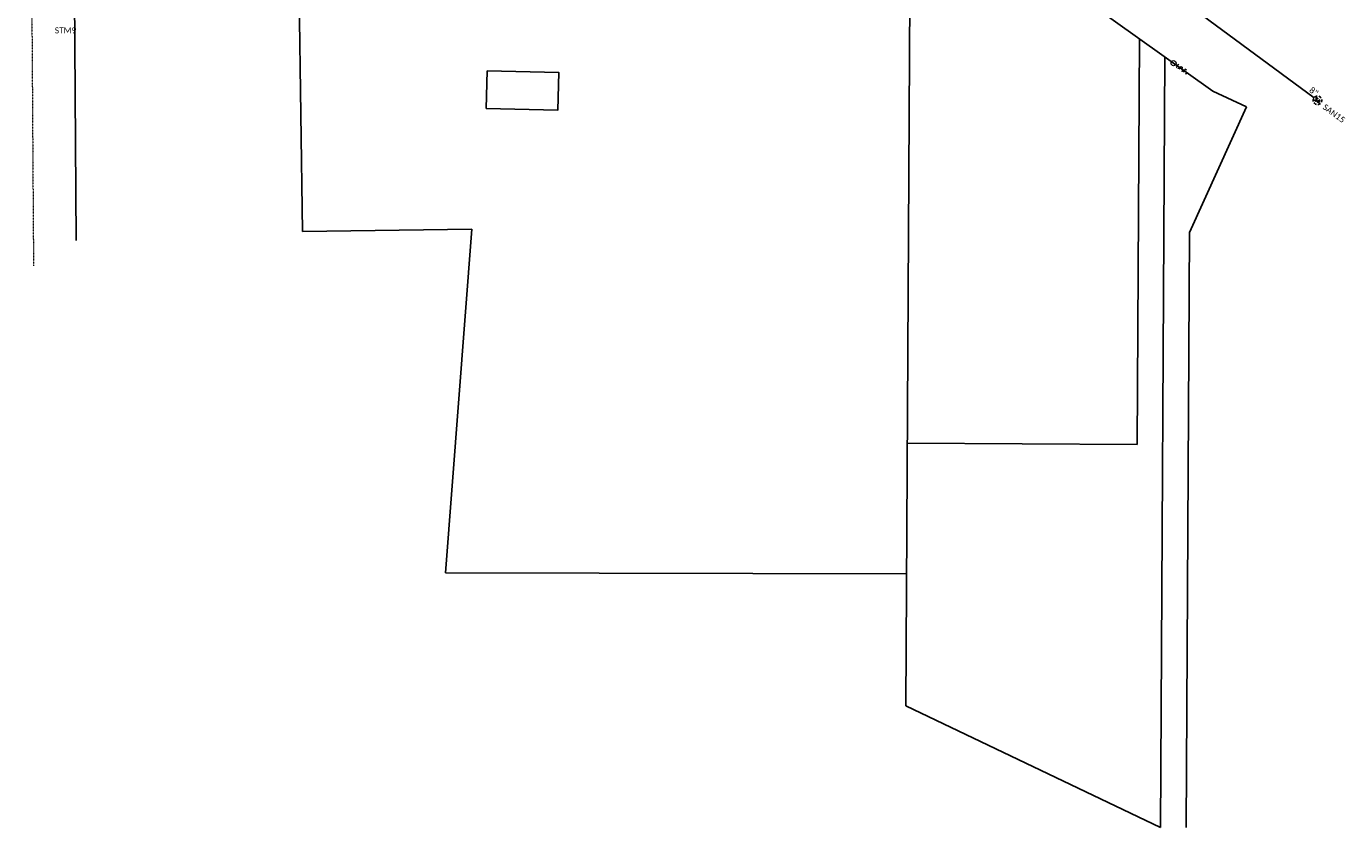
# Model space of a CAD drawing. Header units: feet. Extents: x 2296871 to 2305194, y 360020 to 364238.
# Tile 18 of 55: x 2302619 to 2303236, y 360371 to 360746. Entities that reach past the tile are written whole.
import ezdxf

# ---------------------------------------------------------------- set-up
doc = ezdxf.new("R2010")
doc.units = ezdxf.units.FT
doc.header["$MEASUREMENT"] = 0
for name, pattern in [('DGN Style 2', [0.017105, 0.010263, -0.006842]), ('rowex', [0]), ('sanex', [0])]:
    doc.linetypes.add(name, pattern=pattern)
doc.layers.add('ALLIGNMENT_NOPLOT', color=1, linetype='DGN Style 2', lineweight=13, plot=False)
for name, color, linetype in [('BD_X_Building', 231, 'Continuous'), ('DR_X_Text', 7, 'Continuous'), ('DV_X_Property_Line', 7, 'Continuous'), ('RW_X_Fee_RW', 6, 'rowex'), ('SV_X_Mon_Cells_Found', 7, 'Continuous'), ('UT_X_Sanitary_Cells', 3, 'Continuous'), ('UT_X_Sanitary_Line', 3, 'sanex'), ('UT_X_Sanitary_Text', 7, 'Continuous')]:
    doc.layers.add(name, color=color, linetype=linetype)
doc.styles.add('Simplex Normal (0.14)', font='calibri.ttf', dxfattribs={"height": 0.14})

# ---------------------------------------------------------------- blocks, each defined once
blk = doc.blocks.new('smh')
at = {"linetype": 'Continuous', "flags": 128}
for points in [[(-0.33, 0.69), (-0.36, 0.71), (-0.4, 0.74), (-0.51, 0.78), (-0.65, 0.8), (-0.75, 0.8), (-0.79, 0.8), (-0.95, 0.76), (-1.09, 0.69), (-1.18, 0.59), (-1.2, 0.49), (-1.2, 0.41), (-1.18, 0.31), (-1.08, 0.22), (-0.38, -0.16), (-0.32, -0.21), (-0.29, -0.26), (-0.27, -0.33), (-0.27, -0.41), (-0.28, -0.48), (-0.29, -0.53), (-0.32, -0.6), (-0.34, -0.65), (-0.37, -0.69), (-0.41, -0.72), (-0.45, -0.75), (-0.5, -0.77), (-0.53, -0.79), (-0.65, -0.8), (-0.82, -0.8), (-0.94, -0.77), (-1.1, -0.69), (-1.2, -0.61)], [(0.21, -0.8), (0.71, 0.8), (1.2, -0.8)], [(1.08, -0.42), (0.34, -0.42)]]:
    blk.add_lwpolyline(points, dxfattribs=at)
at = {"linetype": 'Continuous'}
for start, end in [(130.0806, 170.07213), (70.05767, 110.10608), (10.01689, 50.03919), (190.01689, 230.03919), (250.05767, 290.04731), (310.01144, 350.02638)]:
    blk.add_arc((0, 0), 2, start, end, dxfattribs=at)
blk = doc.blocks.new('ODOT SANITARY MANHOLE')
blk.add_blockref('smh', (0, 0))
blk = doc.blocks.new('IPF')
at = {"layer": 'SV_X_Mon_Cells_Found', "color": 7, "linetype": 'Continuous', "lineweight": 0, "flags": 128}
for points in [[(0.101, 0.04), (0.118, 0.04)], [(0.11, -0.04), (0.11, 0.04)], [(0.188, -0.04), (0.188, 0.04), (0.214, 0.04), (0.217, 0.039), (0.221, 0.038), (0.223, 0.037), (0.224, 0.036), (0.226, 0.032), (0.228, 0.029), (0.229, 0.024), (0.229, 0.017), (0.229, 0.014), (0.227, 0.01), (0.225, 0.006), (0.223, 0.004), (0.221, 0.003), (0.219, 0.002), (0.214, 0.001), (0.188, 0.001)], [(0.338, 0.04), (0.3, 0.04), (0.3, -0.04)], [(0.3, 0.001), (0.327, 0.001)], [(0.101, -0.04), (0.118, -0.04)], [(0.157, -0.029), (0.16, -0.029), (0.162, -0.031), (0.164, -0.033), (0.164, -0.036), (0.162, -0.039), (0.16, -0.04), (0.157, -0.04), (0.156, -0.039), (0.154, -0.036), (0.154, -0.033), (0.156, -0.031), (0.157, -0.029)], [(0.27, -0.029), (0.273, -0.029), (0.274, -0.031), (0.276, -0.033), (0.276, -0.036), (0.274, -0.039), (0.273, -0.04), (0.27, -0.04), (0.268, -0.039), (0.267, -0.036), (0.267, -0.033), (0.268, -0.031), (0.27, -0.029)], [(0.377, -0.029), (0.38, -0.029), (0.382, -0.031), (0.383, -0.033), (0.383, -0.036), (0.382, -0.039), (0.38, -0.04), (0.377, -0.04), (0.376, -0.039), (0.374, -0.036), (0.374, -0.033), (0.376, -0.031), (0.377, -0.029)]]:
    blk.add_lwpolyline(points, dxfattribs=at)
at = {"layer": 'SV_X_Mon_Cells_Found', "color": 7, "linetype": 'Continuous', "lineweight": 0}
blk.add_circle((0, 0), 0.06, dxfattribs=at)

msp = doc.modelspace()

# ---------------------------------------------------------------- linework, layer by layer
at = {"layer": 'ALLIGNMENT_NOPLOT'}
msp.add_lwpolyline([(2302618.61, 361141.06), (2302621.94, 360634.45)], dxfattribs=at)
at = {"layer": 'BD_X_Building'}
msp.add_lwpolyline([(2302834.29, 360725.72), (2302867.81, 360724.95), (2302867.41, 360707.3), (2302833.89, 360708.07)], close=True, dxfattribs=at)
at = {"layer": 'DV_X_Property_Line'}
for p, q in [((2302747.93, 360650.51), (2302745.35, 360830.49)), ((2303032.53, 360817.07), (2303030.27, 360428.43)), ((2303139.62, 360740.71), (2303138.52, 360550.72)), ((2303151.57, 360732.19), (2303149.48, 360371.46)), ((2302827.1, 360651.5), (2302747.93, 360650.51)), ((2302814.76, 360490.73), (2302827.1, 360651.5)), ((2303163.1, 360649.97), (2303161.48, 360371.39)), ((2303030.63, 360490.23), (2302814.76, 360490.73))]:
    msp.add_line(p, q, dxfattribs=at)
for points in [[(2303189.85, 360708.74), (2303163.1, 360649.97)], [(2303138.52, 360550.72), (2303030.99, 360551.34)], [(2303030.27, 360428.43), (2303149.48, 360371.46)]]:
    msp.add_lwpolyline(points, dxfattribs=at)
at = {"layer": 'RW_X_Fee_RW', "flags": 128}
msp.add_lwpolyline([(2302804.72, 360968.29), (2302979.65, 360854.49, -0.010662), (2302988.43, 360848.51), (2303174.05, 360716.17), (2303189.85, 360708.74)], format="xyb", dxfattribs=at)
at = {"layer": 'RW_X_Fee_RW'}
msp.add_lwpolyline([(2302641.86, 360646.26), (2302639.75, 360966.91)], dxfattribs=at)
at = {"layer": 'UT_X_Sanitary_Line', "flags": 128}
msp.add_lwpolyline([(2302990.3, 360883.58), (2303221.42, 360713.02)], dxfattribs=at)

# ---------------------------------------------------------------- block references
at = {"layer": 'SV_X_Mon_Cells_Found', "xscale": 20, "yscale": 20, "zscale": 20, "rotation": 324.5125771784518}
msp.add_blockref('IPF', (2303155.66, 360729.24), dxfattribs=at)
at = {"layer": 'UT_X_Sanitary_Cells', "rotation": 323.5724357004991}
msp.add_blockref('ODOT SANITARY MANHOLE', (2303223.03, 360711.83), dxfattribs=at)

# ---------------------------------------------------------------- texts
at = {"layer": 'DR_X_Text', "insert": (2302636.94, 360744.57), "char_height": 2.8, "attachment_point": 5, "style": 'Simplex Normal (0.14)'}
msp.add_mtext('STM9', dxfattribs=at)
at = {"layer": 'UT_X_Sanitary_Text', "char_height": 2.8, "attachment_point": 5, "rotation": 323.57244, "style": 'Simplex Normal (0.14)'}
for s, insert in [('8"', (2303221.29, 360715.97)), ('SAN15', (2303230.73, 360705.7))]:
    msp.add_mtext(s, dxfattribs=dict(at, insert=insert))

doc.saveas('drawing.dxf')
